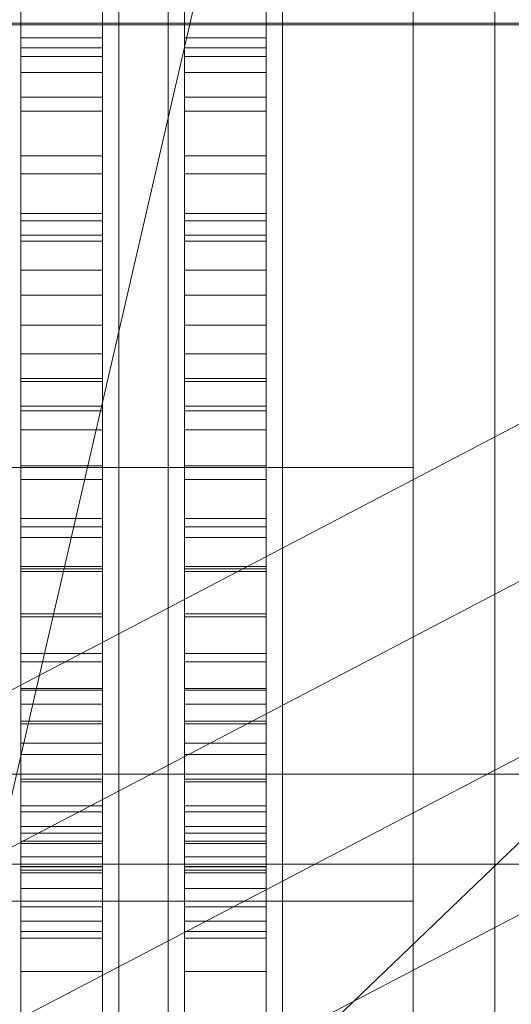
# Model space of a CAD drawing. Header units: millimetres. Extents: x -4738 to 65662, y -68080 to 6847.
# Tile 145 of 256: x -1558 to -1498, y -34520 to -34400. Entities that reach past the tile are written whole.
import ezdxf

# ---------------------------------------------------------------- set-up
doc = ezdxf.new("R2010")
doc.units = ezdxf.units.MM
for name, color, linetype, lineweight in [('COTAS_O', 1, 'Continuous', 0), ('frontal_briquetadora', 7, 'Continuous', 0), ('frontal_C03', 7, 'Continuous', 0), ('frontal_C10', 7, 'Continuous', 0), ('frontal_tolva', 7, 'Continuous', 0)]:
    doc.layers.add(name, color=color, linetype=linetype, lineweight=lineweight)
doc.dimstyles.new('R19_100', dxfattribs={"dimtxt": 250, "dimasz": 150, "dimexe": 150, "dimexo": 80, "dimgap": 100, "dimtad": 1, "dimtih": 1, "dimtoh": 1, "dimdsep": 46, "dimcen": 0.09, "dimadec": 0, "dimazin": 0, "dimtfac": 1, "dimtdec": 4, "dimtofl": 0, "dimtmove": 0, "dimatfit": 3, "dimfxl": 1, "dimtolj": 1, "dimtzin": 0, "dimarcsym": 0})

# ---------------------------------------------------------------- blocks, each defined once
blk = doc.blocks.new('DIM_R31_47')
at = {"layer": 'COTAS_O'}
for p, q in [((-1725, -31700), (-1025, -31700)), ((-1025, -31700), (-1070, -31850)), ((-1025, -34400), (-1025, -31700)), ((-1025, -31700), (-980, -31850)), ((-1025, -34400), (-1070, -34250)), ((-1025, -34400), (-980, -34250)), ((-1725, -34400), (-1025, -34400))]:
    blk.add_line(p, q, dxfattribs=at)
blk.add_text('2700 O', height=250, rotation=90, dxfattribs=at).set_placement((-1125, -33050))
blk = doc.blocks.new('DIM_R31_48')
at = {"layer": 'COTAS_O'}
for p, q in [((-1725, -33700), (-1575, -33655)), ((1725, -33700), (1575, -33655)), ((-1725, -34400), (-1725, -33700)), ((-1725, -33700), (1725, -33700)), ((-1725, -33700), (-1575, -33745)), ((1725, -33700), (1575, -33745)), ((1725, -34400), (1725, -33700))]:
    blk.add_line(p, q, dxfattribs=at)
blk.add_text('3450 O', height=250, dxfattribs=at).set_placement((0, -33600))

msp = doc.modelspace()

# ---------------------------------------------------------------- linework, layer by layer
at = {"layer": 'frontal_briquetadora'}
for p, q in [((-1558, -34383.567), (-1558, -34404.063)), ((-1548, -34383.567), (-1548, -34404.063)), ((-1546, -34383.4), (-1546, -34402.775)), ((-1546, -34383.4), (-1546, -34403.151)), ((-1540, -34383.4), (-1540, -34402.775)), ((-1540, -34383.4), (-1540, -34403.151)), ((-1538, -34383.567), (-1538, -34404.063)), ((-1528, -34383.567), (-1528, -34404.063)), ((-1526, -34383.4), (-1526, -34402.775)), ((-1526, -34383.4), (-1526, -34403.151)), ((-1510, -34383.4), (-1510, -34402.775)), ((-1558, -34384.991), (-1558, -34406.032)), ((-1548, -34384.991), (-1548, -34406.032)), ((-1538, -34384.991), (-1538, -34406.032)), ((-1528, -34384.991), (-1528, -34406.032)), ((-1510, -34385.275), (-1510, -34400.738)), ((-1546, -34388.527), (-1546, -34407.646)), ((-1540, -34388.527), (-1540, -34407.646)), ((-1526, -34388.527), (-1526, -34407.646)), ((-1546, -34389.259), (-1546, -34408.633)), ((-1540, -34389.259), (-1540, -34408.633)), ((-1526, -34389.259), (-1526, -34408.633)), ((-1510, -34389.259), (-1510, -34408.633)), ((-1558, -34401.79), (-1558, -34394.44)), ((-1548, -34401.79), (-1548, -34394.44)), ((-1538, -34401.79), (-1538, -34394.44)), ((-1528, -34401.79), (-1528, -34394.44)), ((-1510, -34393.379), (-1510, -34401.382)), ((-1558, -34403.006), (-1558, -34395.17)), ((-1548, -34403.006), (-1548, -34395.17)), ((-1538, -34403.006), (-1538, -34395.17)), ((-1528, -34403.006), (-1528, -34395.17)), ((-1510, -34396.59), (-1510, -34407.168)), ((-1558, -34409.071), (-1558, -34401.79)), ((-1558, -34401.79), (-1548, -34401.79)), ((-1548, -34409.071), (-1548, -34401.79)), ((-1538, -34409.071), (-1538, -34401.79)), ((-1538, -34401.79), (-1528, -34401.79)), ((-1528, -34409.071), (-1528, -34401.79)), ((-1510, -34400.738), (-1510, -34413.792)), ((-1510, -34401.382), (-1510, -34405.823)), ((-1558, -34410.768), (-1558, -34403.006)), ((-1558, -34403.006), (-1548, -34403.006)), ((-1548, -34410.768), (-1548, -34403.006)), ((-1546, -34402.775), (-1546, -34421.718)), ((-1540, -34402.775), (-1540, -34421.718)), ((-1538, -34410.768), (-1538, -34403.006)), ((-1538, -34403.006), (-1528, -34403.006)), ((-1528, -34410.768), (-1528, -34403.006)), ((-1526, -34402.775), (-1526, -34421.718)), ((-1510, -34402.775), (-1510, -34421.718)), ((-1558, -34404.063), (-1558, -34424.199)), ((-1558, -34404.063), (-1548, -34404.063)), ((-1548, -34404.063), (-1548, -34424.199)), ((-1546, -34403.151), (-1546, -34422.364)), ((-1540, -34403.151), (-1540, -34422.364)), ((-1538, -34404.063), (-1538, -34424.199)), ((-1538, -34404.063), (-1528, -34404.063)), ((-1528, -34404.063), (-1528, -34424.199)), ((-1526, -34403.151), (-1526, -34422.364)), ((-1558, -34406.032), (-1558, -34426.703)), ((-1558, -34406.032), (-1548, -34406.032)), ((-1548, -34406.032), (-1548, -34426.703)), ((-1538, -34406.032), (-1538, -34426.703)), ((-1538, -34406.032), (-1528, -34406.032)), ((-1528, -34406.032), (-1528, -34426.703)), ((-1546, -34407.646), (-1546, -34426.432)), ((-1540, -34407.646), (-1540, -34426.432)), ((-1526, -34407.646), (-1526, -34426.432)), ((-1510, -34407.168), (-1510, -34413.038)), ((-1546, -34408.633), (-1546, -34427.684)), ((-1540, -34408.633), (-1540, -34427.684)), ((-1526, -34408.633), (-1526, -34427.684)), ((-1510, -34408.633), (-1510, -34427.684)), ((-1558, -34416.256), (-1558, -34409.071)), ((-1558, -34409.071), (-1548, -34409.071)), ((-1548, -34416.256), (-1548, -34409.071)), ((-1538, -34416.256), (-1538, -34409.071)), ((-1538, -34409.071), (-1528, -34409.071)), ((-1528, -34416.256), (-1528, -34409.071)), ((-1558, -34418.428), (-1558, -34410.768)), ((-1558, -34410.768), (-1548, -34410.768)), ((-1548, -34418.428), (-1548, -34410.768)), ((-1538, -34418.428), (-1538, -34410.768)), ((-1538, -34410.768), (-1528, -34410.768)), ((-1528, -34418.428), (-1528, -34410.768)), ((-1510, -34413.792), (-1510, -34423.992)), ((-1558, -34423.318), (-1558, -34416.256)), ((-1558, -34416.256), (-1548, -34416.256)), ((-1548, -34423.318), (-1548, -34416.256)), ((-1538, -34423.318), (-1538, -34416.256)), ((-1538, -34416.256), (-1528, -34416.256)), ((-1528, -34423.318), (-1528, -34416.256)), ((-1558, -34425.957), (-1558, -34418.428)), ((-1558, -34418.428), (-1548, -34418.428)), ((-1548, -34425.957), (-1548, -34418.428)), ((-1538, -34425.957), (-1538, -34418.428)), ((-1538, -34418.428), (-1528, -34418.428)), ((-1528, -34425.957), (-1528, -34418.428)), ((-1546, -34421.718), (-1546, -34439.805)), ((-1540, -34421.718), (-1540, -34439.805)), ((-1526, -34421.718), (-1526, -34439.805)), ((-1510, -34421.718), (-1510, -34439.805)), ((-1558, -34430.23), (-1558, -34423.318)), ((-1558, -34423.318), (-1548, -34423.318)), ((-1548, -34430.23), (-1548, -34423.318)), ((-1546, -34422.364), (-1546, -34440.514)), ((-1540, -34422.364), (-1540, -34440.514)), ((-1538, -34430.23), (-1538, -34423.318)), ((-1538, -34423.318), (-1528, -34423.318)), ((-1528, -34430.23), (-1528, -34423.318)), ((-1526, -34422.364), (-1526, -34440.514)), ((-1558, -34424.199), (-1558, -34443.878)), ((-1558, -34424.199), (-1548, -34424.199)), ((-1548, -34424.199), (-1548, -34443.878)), ((-1538, -34424.199), (-1538, -34443.878)), ((-1538, -34424.199), (-1528, -34424.199)), ((-1528, -34424.199), (-1528, -34443.878)), ((-1510, -34423.992), (-1510, -34430.992)), ((-1558, -34433.326), (-1558, -34425.957)), ((-1558, -34425.957), (-1548, -34425.957)), ((-1558, -34426.703), (-1558, -34446.905)), ((-1558, -34426.703), (-1548, -34426.703)), ((-1548, -34433.326), (-1548, -34425.957)), ((-1548, -34426.703), (-1548, -34446.905)), ((-1546, -34426.432), (-1546, -34444.805)), ((-1540, -34426.432), (-1540, -34444.805)), ((-1538, -34433.326), (-1538, -34425.957)), ((-1538, -34425.957), (-1528, -34425.957)), ((-1538, -34426.703), (-1538, -34446.905)), ((-1538, -34426.703), (-1528, -34426.703)), ((-1528, -34433.326), (-1528, -34425.957)), ((-1528, -34426.703), (-1528, -34446.905)), ((-1526, -34426.432), (-1526, -34444.805)), ((-1546, -34427.684), (-1546, -34446.333)), ((-1540, -34427.684), (-1540, -34446.333)), ((-1526, -34427.684), (-1526, -34446.333)), ((-1510, -34427.684), (-1510, -34446.333)), ((-1558, -34436.967), (-1558, -34430.23)), ((-1558, -34430.23), (-1548, -34430.23)), ((-1548, -34436.967), (-1548, -34430.23)), ((-1538, -34436.967), (-1538, -34430.23)), ((-1538, -34430.23), (-1528, -34430.23)), ((-1528, -34436.967), (-1528, -34430.23)), ((-1510, -34430.992), (-1510, -34434.552)), ((-1510, -34436.432), (-1510, -34431.991)), ((-1558, -34440.509), (-1558, -34433.326)), ((-1558, -34433.326), (-1548, -34433.326)), ((-1548, -34440.509), (-1548, -34433.326)), ((-1538, -34440.509), (-1538, -34433.326)), ((-1538, -34433.326), (-1528, -34433.326)), ((-1528, -34440.509), (-1528, -34433.326)), ((-1510, -34444.435), (-1510, -34436.432)), ((-1558, -34443.503), (-1558, -34436.967)), ((-1558, -34436.967), (-1548, -34436.967)), ((-1548, -34443.503), (-1548, -34436.967)), ((-1538, -34443.503), (-1538, -34436.967)), ((-1538, -34436.967), (-1528, -34436.967)), ((-1528, -34443.503), (-1528, -34436.967)), ((-1510, -34443.861), (-1510, -34438.248)), ((-1546, -34439.805), (-1546, -34456.632)), ((-1540, -34439.805), (-1540, -34456.632)), ((-1526, -34439.805), (-1526, -34456.632)), ((-1510, -34439.805), (-1510, -34456.632)), ((-1558, -34447.477), (-1558, -34440.509)), ((-1558, -34440.509), (-1548, -34440.509)), ((-1548, -34447.477), (-1548, -34440.509)), ((-1546, -34440.514), (-1546, -34457.106)), ((-1540, -34440.514), (-1540, -34457.106)), ((-1538, -34447.477), (-1538, -34440.509)), ((-1538, -34440.509), (-1528, -34440.509)), ((-1528, -34447.477), (-1528, -34440.509)), ((-1526, -34440.514), (-1526, -34457.106)), ((-1558, -34449.815), (-1558, -34443.503)), ((-1558, -34443.503), (-1548, -34443.503)), ((-1558, -34443.878), (-1558, -34463.004)), ((-1558, -34443.878), (-1548, -34443.878)), ((-1548, -34449.815), (-1548, -34443.503)), ((-1548, -34443.878), (-1548, -34463.004)), ((-1538, -34449.815), (-1538, -34443.503)), ((-1538, -34443.503), (-1528, -34443.503)), ((-1538, -34443.878), (-1538, -34463.004)), ((-1538, -34443.878), (-1528, -34443.878)), ((-1528, -34449.815), (-1528, -34443.503)), ((-1528, -34443.878), (-1528, -34463.004)), ((-1510, -34454.633), (-1510, -34443.861)), ((-1546, -34444.805), (-1546, -34462.687)), ((-1540, -34444.805), (-1540, -34462.687)), ((-1526, -34444.805), (-1526, -34462.687)), ((-1510, -34454.414), (-1510, -34444.435)), ((-1546, -34446.333), (-1546, -34464.504)), ((-1540, -34446.333), (-1540, -34464.504)), ((-1526, -34446.333), (-1526, -34464.504)), ((-1510, -34446.333), (-1510, -34464.504)), ((-1558, -34446.905), (-1558, -34466.539)), ((-1558, -34446.905), (-1548, -34446.905)), ((-1558, -34454.206), (-1558, -34447.477)), ((-1558, -34447.477), (-1548, -34447.477)), ((-1548, -34446.905), (-1548, -34466.539)), ((-1548, -34454.206), (-1548, -34447.477)), ((-1538, -34446.905), (-1538, -34466.539)), ((-1538, -34446.905), (-1528, -34446.905)), ((-1538, -34454.206), (-1538, -34447.477)), ((-1538, -34447.477), (-1528, -34447.477)), ((-1528, -34446.905), (-1528, -34466.539)), ((-1528, -34454.206), (-1528, -34447.477)), ((-1558, -34455.877), (-1558, -34449.815)), ((-1558, -34449.815), (-1548, -34449.815)), ((-1548, -34455.877), (-1548, -34449.815)), ((-1538, -34455.877), (-1538, -34449.815)), ((-1538, -34449.815), (-1528, -34449.815)), ((-1528, -34455.877), (-1528, -34449.815)), ((-1660, -34454.414), (-1510, -34454.414)), ((-1558, -34460.669), (-1558, -34454.206)), ((-1558, -34454.206), (-1548, -34454.206)), ((-1548, -34460.669), (-1548, -34454.206)), ((-1538, -34460.669), (-1538, -34454.206)), ((-1538, -34454.206), (-1528, -34454.206)), ((-1528, -34460.669), (-1528, -34454.206)), ((-1510, -34454.414), (-1510, -34464.393)), ((-1510, -34469.69), (-1510, -34454.633)), ((-1558, -34461.668), (-1558, -34455.877)), ((-1558, -34455.877), (-1548, -34455.877)), ((-1548, -34461.668), (-1548, -34455.877)), ((-1538, -34461.668), (-1538, -34455.877)), ((-1538, -34455.877), (-1528, -34455.877)), ((-1528, -34461.668), (-1528, -34455.877)), ((-1546, -34456.632), (-1546, -34471.822)), ((-1546, -34457.106), (-1546, -34471.687)), ((-1540, -34456.632), (-1540, -34471.822)), ((-1540, -34457.106), (-1540, -34471.687)), ((-1526, -34456.632), (-1526, -34471.822)), ((-1526, -34457.106), (-1526, -34471.687)), ((-1510, -34456.632), (-1510, -34471.822)), ((-1558, -34466.843), (-1558, -34460.669)), ((-1558, -34460.669), (-1548, -34460.669)), ((-1548, -34466.843), (-1548, -34460.669)), ((-1538, -34466.843), (-1538, -34460.669)), ((-1538, -34460.669), (-1528, -34460.669)), ((-1528, -34466.843), (-1528, -34460.669)), ((-1558, -34467.166), (-1558, -34461.668)), ((-1558, -34461.668), (-1548, -34461.668)), ((-1548, -34467.166), (-1548, -34461.668)), ((-1538, -34467.166), (-1538, -34461.668)), ((-1538, -34461.668), (-1528, -34461.668)), ((-1528, -34467.166), (-1528, -34461.668)), ((-1558, -34463.004), (-1558, -34481.485)), ((-1558, -34463.004), (-1548, -34463.004)), ((-1548, -34463.004), (-1548, -34481.485)), ((-1546, -34462.687), (-1546, -34480)), ((-1540, -34462.687), (-1540, -34480)), ((-1538, -34463.004), (-1538, -34481.485)), ((-1538, -34463.004), (-1528, -34463.004)), ((-1528, -34463.004), (-1528, -34481.485)), ((-1526, -34462.687), (-1526, -34480)), ((-1546, -34464.504), (-1546, -34482.122)), ((-1540, -34464.504), (-1540, -34482.122)), ((-1526, -34464.504), (-1526, -34482.122)), ((-1510, -34464.393), (-1510, -34472.396)), ((-1510, -34464.504), (-1510, -34482.122)), ((-1558, -34466.539), (-1558, -34485.511)), ((-1558, -34466.539), (-1548, -34466.539)), ((-1558, -34472.704), (-1558, -34466.843)), ((-1558, -34466.843), (-1548, -34466.843)), ((-1548, -34466.539), (-1548, -34485.511)), ((-1548, -34472.704), (-1548, -34466.843)), ((-1538, -34466.539), (-1538, -34485.511)), ((-1538, -34466.539), (-1528, -34466.539)), ((-1538, -34472.704), (-1538, -34466.843)), ((-1538, -34466.843), (-1528, -34466.843)), ((-1528, -34466.539), (-1528, -34485.511)), ((-1528, -34472.704), (-1528, -34466.843)), ((-1558, -34472.35), (-1558, -34467.166)), ((-1558, -34467.166), (-1548, -34467.166)), ((-1548, -34472.35), (-1548, -34467.166)), ((-1538, -34472.35), (-1538, -34467.166)), ((-1538, -34467.166), (-1528, -34467.166)), ((-1528, -34472.35), (-1528, -34467.166)), ((-1510, -34487.814), (-1510, -34469.69)), ((-1546, -34471.687), (-1546, -34483.86)), ((-1540, -34471.687), (-1540, -34483.86)), ((-1526, -34471.687), (-1526, -34483.86)), ((-1558, -34477.201), (-1558, -34472.35)), ((-1558, -34472.35), (-1548, -34472.35)), ((-1558, -34478.231), (-1558, -34472.704)), ((-1558, -34472.704), (-1548, -34472.704)), ((-1548, -34477.201), (-1548, -34472.35)), ((-1548, -34478.231), (-1548, -34472.704)), ((-1546, -34471.822), (-1546, -34485.038)), ((-1540, -34471.822), (-1540, -34485.038)), ((-1538, -34477.201), (-1538, -34472.35)), ((-1538, -34472.35), (-1528, -34472.35)), ((-1538, -34478.231), (-1538, -34472.704)), ((-1538, -34472.704), (-1528, -34472.704)), ((-1528, -34477.201), (-1528, -34472.35)), ((-1528, -34478.231), (-1528, -34472.704)), ((-1526, -34471.822), (-1526, -34485.038)), ((-1510, -34471.822), (-1510, -34485.038)), ((-1510, -34472.396), (-1510, -34476.837)), ((-1558, -34481.701), (-1558, -34477.201)), ((-1558, -34477.201), (-1548, -34477.201)), ((-1548, -34481.701), (-1548, -34477.201)), ((-1538, -34481.701), (-1538, -34477.201)), ((-1538, -34477.201), (-1528, -34477.201)), ((-1528, -34481.701), (-1528, -34477.201)), ((-1558, -34483.403), (-1558, -34478.231)), ((-1558, -34478.231), (-1548, -34478.231)), ((-1548, -34483.403), (-1548, -34478.231)), ((-1538, -34483.403), (-1538, -34478.231)), ((-1538, -34478.231), (-1528, -34478.231)), ((-1528, -34483.403), (-1528, -34478.231)), ((-1546, -34480), (-1546, -34496.671)), ((-1540, -34480), (-1540, -34496.671)), ((-1526, -34480), (-1526, -34496.671)), ((-1558, -34481.485), (-1558, -34499.229)), ((-1558, -34481.485), (-1548, -34481.485)), ((-1558, -34485.833), (-1558, -34481.701)), ((-1558, -34481.701), (-1548, -34481.701)), ((-1548, -34481.485), (-1548, -34499.229)), ((-1548, -34485.833), (-1548, -34481.701)), ((-1546, -34482.122), (-1546, -34499.116)), ((-1540, -34482.122), (-1540, -34499.116)), ((-1538, -34481.485), (-1538, -34499.229)), ((-1538, -34481.485), (-1528, -34481.485)), ((-1538, -34485.833), (-1538, -34481.701)), ((-1538, -34481.701), (-1528, -34481.701)), ((-1528, -34481.485), (-1528, -34499.229)), ((-1528, -34485.833), (-1528, -34481.701)), ((-1526, -34482.122), (-1526, -34499.116)), ((-1510, -34482.122), (-1510, -34499.116)), ((-1558, -34488.2), (-1558, -34483.403)), ((-1558, -34483.403), (-1548, -34483.403)), ((-1548, -34488.2), (-1548, -34483.403)), ((-1538, -34488.2), (-1538, -34483.403)), ((-1538, -34483.403), (-1528, -34483.403)), ((-1528, -34488.2), (-1528, -34483.403)), ((-1546, -34483.86), (-1546, -34493.293)), ((-1540, -34483.86), (-1540, -34493.293)), ((-1526, -34483.86), (-1526, -34493.293)), ((-1558, -34485.511), (-1558, -34503.727)), ((-1558, -34485.511), (-1548, -34485.511)), ((-1558, -34489.581), (-1558, -34485.833)), ((-1558, -34485.833), (-1548, -34485.833)), ((-1548, -34485.511), (-1548, -34503.727)), ((-1548, -34489.581), (-1548, -34485.833)), ((-1546, -34485.038), (-1546, -34495.983)), ((-1540, -34485.038), (-1540, -34495.983)), ((-1538, -34485.511), (-1538, -34503.727)), ((-1538, -34485.511), (-1528, -34485.511)), ((-1538, -34489.581), (-1538, -34485.833)), ((-1538, -34485.833), (-1528, -34485.833)), ((-1528, -34485.511), (-1528, -34503.727)), ((-1528, -34489.581), (-1528, -34485.833)), ((-1526, -34485.038), (-1526, -34495.983)), ((-1510, -34485.038), (-1510, -34495.983)), ((-1558, -34492.605), (-1558, -34488.2)), ((-1558, -34488.2), (-1548, -34488.2)), ((-1548, -34492.605), (-1548, -34488.2)), ((-1538, -34492.605), (-1538, -34488.2)), ((-1538, -34488.2), (-1528, -34488.2)), ((-1528, -34492.605), (-1528, -34488.2)), ((-1510, -34507.535), (-1510, -34487.814)), ((-1558, -34492.931), (-1558, -34489.581)), ((-1558, -34489.581), (-1548, -34489.581)), ((-1548, -34492.931), (-1548, -34489.581)), ((-1538, -34492.931), (-1538, -34489.581)), ((-1538, -34489.581), (-1528, -34489.581)), ((-1528, -34492.931), (-1528, -34489.581)), ((-1558, -34496.601), (-1558, -34492.605)), ((-1558, -34492.605), (-1548, -34492.605)), ((-1558, -34495.871), (-1558, -34492.931)), ((-1558, -34492.931), (-1548, -34492.931)), ((-1548, -34496.601), (-1548, -34492.605)), ((-1548, -34495.871), (-1548, -34492.931)), ((-1546, -34493.293), (-1546, -34499.728)), ((-1540, -34493.293), (-1540, -34499.728)), ((-1538, -34496.601), (-1538, -34492.605)), ((-1538, -34492.605), (-1528, -34492.605)), ((-1538, -34495.871), (-1538, -34492.931)), ((-1538, -34492.931), (-1528, -34492.931)), ((-1528, -34496.601), (-1528, -34492.605)), ((-1528, -34495.871), (-1528, -34492.931)), ((-1526, -34493.293), (-1526, -34499.728)), ((-1558, -34498.39), (-1558, -34495.871)), ((-1558, -34495.871), (-1548, -34495.871)), ((-1548, -34498.39), (-1548, -34495.871)), ((-1538, -34498.39), (-1538, -34495.871)), ((-1538, -34495.871), (-1528, -34495.871)), ((-1528, -34498.39), (-1528, -34495.871)), ((-1558, -34500.173), (-1558, -34496.601)), ((-1558, -34496.601), (-1548, -34496.601)), ((-1548, -34500.173), (-1548, -34496.601)), ((-1546, -34495.983), (-1546, -34504.414)), ((-1546, -34496.671), (-1546, -34512.628)), ((-1540, -34495.983), (-1540, -34504.414)), ((-1540, -34496.671), (-1540, -34512.628)), ((-1538, -34500.173), (-1538, -34496.601)), ((-1538, -34496.601), (-1528, -34496.601)), ((-1528, -34500.173), (-1528, -34496.601)), ((-1526, -34495.983), (-1526, -34504.414)), ((-1526, -34496.671), (-1526, -34512.628)), ((-1510, -34495.983), (-1510, -34504.414)), ((-1558, -34500.479), (-1558, -34498.39)), ((-1558, -34498.39), (-1548, -34498.39)), ((-1558, -34499.229), (-1558, -34516.153)), ((-1558, -34499.229), (-1548, -34499.229)), ((-1548, -34500.479), (-1548, -34498.39)), ((-1548, -34499.229), (-1548, -34516.153)), ((-1546, -34499.116), (-1546, -34515.414)), ((-1540, -34499.116), (-1540, -34515.414)), ((-1538, -34500.479), (-1538, -34498.39)), ((-1538, -34498.39), (-1528, -34498.39)), ((-1538, -34499.229), (-1538, -34516.153)), ((-1538, -34499.229), (-1528, -34499.229)), ((-1528, -34500.479), (-1528, -34498.39)), ((-1528, -34499.229), (-1528, -34516.153)), ((-1526, -34499.116), (-1526, -34515.414)), ((-1510, -34499.116), (-1510, -34515.414)), ((-1558, -34503.307), (-1558, -34500.173)), ((-1558, -34500.173), (-1548, -34500.173)), ((-1558, -34502.128), (-1558, -34500.479)), ((-1558, -34500.479), (-1548, -34500.479)), ((-1548, -34503.307), (-1548, -34500.173)), ((-1548, -34502.128), (-1548, -34500.479)), ((-1546, -34499.728), (-1546, -34502.99)), ((-1540, -34499.728), (-1540, -34502.99)), ((-1538, -34503.307), (-1538, -34500.173)), ((-1538, -34500.173), (-1528, -34500.173)), ((-1538, -34502.128), (-1538, -34500.479)), ((-1538, -34500.479), (-1528, -34500.479)), ((-1528, -34503.307), (-1528, -34500.173)), ((-1528, -34502.128), (-1528, -34500.479)), ((-1526, -34499.728), (-1526, -34502.99)), ((-1558, -34503.333), (-1558, -34502.128)), ((-1558, -34502.128), (-1548, -34502.128)), ((-1548, -34503.333), (-1548, -34502.128)), ((-1538, -34503.333), (-1538, -34502.128)), ((-1538, -34502.128), (-1528, -34502.128)), ((-1528, -34503.333), (-1528, -34502.128)), ((-1558, -34505.993), (-1558, -34503.307)), ((-1558, -34503.307), (-1548, -34503.307)), ((-1558, -34504.089), (-1558, -34503.333)), ((-1558, -34503.333), (-1548, -34503.333)), ((-1558, -34503.727), (-1558, -34521.1)), ((-1558, -34503.727), (-1548, -34503.727)), ((-1558, -34630.227), (-1558, -34504.089)), ((-1558, -34504.089), (-1548, -34504.089)), ((-1548, -34505.993), (-1548, -34503.307)), ((-1548, -34504.089), (-1548, -34503.333)), ((-1548, -34503.727), (-1548, -34521.1)), ((-1548, -34630.227), (-1548, -34504.089)), ((-1538, -34505.993), (-1538, -34503.307)), ((-1538, -34503.307), (-1528, -34503.307)), ((-1538, -34504.089), (-1538, -34503.333)), ((-1538, -34503.333), (-1528, -34503.333)), ((-1538, -34503.727), (-1538, -34521.1)), ((-1538, -34503.727), (-1528, -34503.727)), ((-1538, -34630.227), (-1538, -34504.089)), ((-1538, -34504.089), (-1528, -34504.089)), ((-1528, -34505.993), (-1528, -34503.307)), ((-1528, -34504.089), (-1528, -34503.333)), ((-1528, -34503.727), (-1528, -34521.1)), ((-1528, -34630.227), (-1528, -34504.089)), ((-1546, -34504.414), (-1546, -34510.141)), ((-1540, -34504.414), (-1540, -34510.141)), ((-1526, -34504.414), (-1526, -34510.141)), ((-1510, -34504.414), (-1510, -34510.141)), ((-1558, -34508.219), (-1558, -34505.993)), ((-1558, -34505.993), (-1548, -34505.993)), ((-1548, -34508.219), (-1548, -34505.993)), ((-1538, -34508.219), (-1538, -34505.993)), ((-1538, -34505.993), (-1528, -34505.993)), ((-1528, -34508.219), (-1528, -34505.993)), ((-1660, -34507.535), (-1510, -34507.535)), ((-1510, -34507.535), (-1510, -34527.256)), ((-1558, -34509.978), (-1558, -34508.219)), ((-1558, -34508.219), (-1548, -34508.219)), ((-1548, -34509.978), (-1548, -34508.219)), ((-1538, -34509.978), (-1538, -34508.219)), ((-1538, -34508.219), (-1528, -34508.219)), ((-1528, -34509.978), (-1528, -34508.219)), ((-1558, -34511.263), (-1558, -34509.978)), ((-1558, -34509.978), (-1548, -34509.978)), ((-1548, -34511.263), (-1548, -34509.978)), ((-1546, -34510.141), (-1546, -34513.036)), ((-1540, -34510.141), (-1540, -34513.036)), ((-1538, -34511.263), (-1538, -34509.978)), ((-1538, -34509.978), (-1528, -34509.978)), ((-1528, -34511.263), (-1528, -34509.978)), ((-1526, -34510.141), (-1526, -34513.036)), ((-1510, -34510.141), (-1510, -34513.036)), ((-1558, -34512.069), (-1558, -34511.263)), ((-1558, -34511.263), (-1548, -34511.263)), ((-1548, -34512.069), (-1548, -34511.263)), ((-1538, -34512.069), (-1538, -34511.263)), ((-1538, -34511.263), (-1528, -34511.263)), ((-1528, -34512.069), (-1528, -34511.263)), ((-1558, -34638.207), (-1558, -34512.069)), ((-1558, -34512.069), (-1548, -34512.069)), ((-1548, -34638.207), (-1548, -34512.069)), ((-1546, -34512.628), (-1546, -34527.804)), ((-1540, -34512.628), (-1540, -34527.804)), ((-1538, -34638.207), (-1538, -34512.069)), ((-1538, -34512.069), (-1528, -34512.069)), ((-1528, -34638.207), (-1528, -34512.069)), ((-1526, -34512.628), (-1526, -34527.804)), ((-1558, -34516.153), (-1558, -34532.172)), ((-1558, -34516.153), (-1548, -34516.153)), ((-1548, -34516.153), (-1548, -34532.172)), ((-1546, -34515.414), (-1546, -34530.951)), ((-1540, -34515.414), (-1540, -34530.951)), ((-1538, -34516.153), (-1538, -34532.172)), ((-1538, -34516.153), (-1528, -34516.153)), ((-1528, -34516.153), (-1528, -34532.172)), ((-1526, -34515.414), (-1526, -34530.951)), ((-1510, -34515.414), (-1510, -34530.951))]:
    msp.add_line(p, q, dxfattribs=at)
at = {"layer": 'frontal_C03'}
for p, q in [((-1500, -34954.179), (-1500, -32259.264)), ((-1500, -32263.162), (-1500, -34958.077)), ((-1500, -35437.51), (-1500, -32742.595)), ((-1500, -32746.492), (-1500, -35441.408)), ((-1903.922, -35988), (-1485, -34173.45))]:
    msp.add_line(p, q, dxfattribs=at)
at = {"layer": 'frontal_C10'}
for p, q in [((-899.053, -34400.205), (-1727.501, -34400.205)), ((-1406.397, -34401.641), (-1865.777, -34642.213)), ((-1828.957, -34642.213), (-1369.577, -34401.641)), ((-1399.985, -34407.19), (-1844.481, -34833.906)), ((-1862.643, -34681.401), (-1403.264, -34440.829)), ((-1825.823, -34681.401), (-1366.444, -34440.829))]:
    msp.add_line(p, q, dxfattribs=at)
at = {"layer": 'frontal_tolva'}
for p, q in [((-1821.5, -34492), (1821.5, -34492)), ((-1821.5, -34503), (1821.5, -34503))]:
    msp.add_line(p, q, dxfattribs=at)

# ---------------------------------------------------------------- dimensions: what is measured, and where the dimension line sits
at = {"layer": 'COTAS_O'}
for p2, distance, picture, middle in [((-1725, -31700), -700, 'DIM_R31_47', (-1025, -33050)), ((1725, -34400), 700, 'DIM_R31_48', (0, -33700))]:
    dim = msp.add_aligned_dim(p1=(-1725, -34400), p2=p2, distance=distance, text='<> O', dimstyle='R19_100', dxfattribs=at)
    dim.commit()
    dim.dimension.update_dxf_attribs({"geometry": picture, "text_midpoint": middle})

doc.saveas('drawing.dxf')
